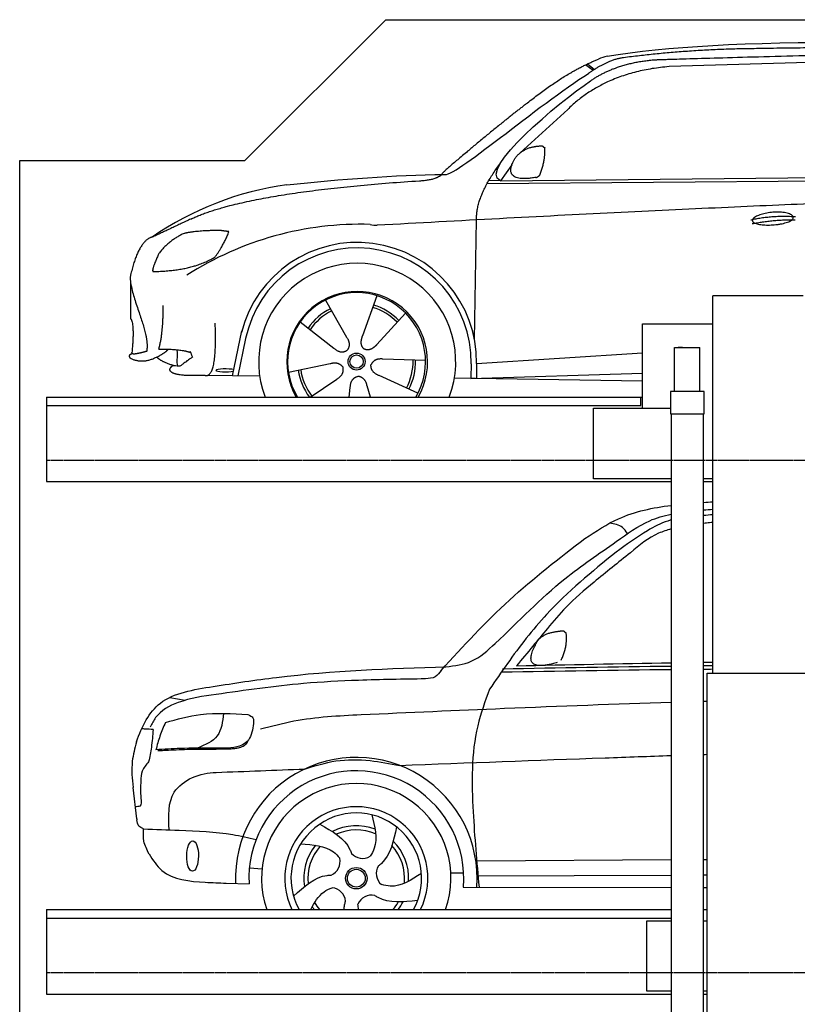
# Model space of a CAD drawing. Header units: millimetres. Extents: x 200 to 5711, y 92 to 9150.
# Tile 4 of 5: x 200 to 2962, y 5654 to 9150. Entities that reach past the tile are written whole.
import ezdxf

# ---------------------------------------------------------------- set-up
doc = ezdxf.new("R2010")
doc.units = ezdxf.units.MM
doc.linetypes.add('GEN3', pattern=[6.25, 5, -1.25])
doc.layers.add('3', color=6, linetype='GEN3')
doc.layers.add('car', color=10, linetype='Continuous')

msp = doc.modelspace()

# ---------------------------------------------------------------- linework, layer by layer
for p, q in [((1000, 8650), (1500, 9150)), ((200, 8650), (1000, 8650)), ((2982, 8170), (2662, 8170)), ((2412, 8070), (2662, 8070)), ((2412, 7770), (2412, 8070)), ((2526, 7985.4), (2616, 7985.4)), ((2526, 7830), (2526, 7985.4)), ((2553.5, 7985.4), (2538.5, 7985.4)), ((2616, 7830), (2616, 7985.4)), ((295, 7810), (2412, 7810)), ((295, 7810), (295, 7510)), ((2406, 7780), (2406, 7810)), ((2631, 7830), (2511, 7830)), ((2511, 7830), (2511, 7751)), ((2631, 7751), (2631, 7830)), ((2237.5, 7520), (2237.5, 7770)), ((2237.5, 7770), (2511, 7770)), ((2511, 7751), (2512, 7750)), ((2512, 7750), (2630, 7750)), ((2513.5, 7750), (2513.5, 3990)), ((2628.5, 3990), (2628.5, 7750)), ((2630, 7750), (2631, 7751)), ((2513.5, 7520), (2237.5, 7520)), ((2662, 7520), (2628.5, 7520)), ((295, 7510), (2513.5, 7510)), ((2628.5, 7510), (2662, 7510)), ((2641, 265), (2641, 6830)), ((2641, 6830), (3003, 6830)), ((295, 5990), (2513.5, 5990)), ((295, 5990), (295, 5690)), ((2628.5, 5990), (2641, 5990)), ((295, 5690), (2513.5, 5690)), ((2628.5, 5690), (2641, 5690))]:
    msp.add_line(p, q)
for points in [[(1500, 9150), (4950, 9150)], [(5711.2, 3950), (5400, 3950), (5400, 200), (4950, 192.9), (4950, 91.6), (4850, 91.6), (4850, 177), (200, 250), (200, 8650)], [(2662, 6830), (2662, 8170)], [(2616, 7830), (2526, 7830)], [(295, 7780), (2135.5, 7780), (2406, 7780)], [(295, 5960), (2136, 5960), (2513.5, 5960)], [(2513.5, 5700), (2427.5, 5700), (2427.5, 5950), (2513.5, 5950)], [(2628.5, 5950), (2641, 5950)], [(2641, 5700), (2628.5, 5700)]]:
    msp.add_lwpolyline(points)
at = {"layer": '3'}
for p, q in [((5360, 7585), (295, 7585)), ((5360, 5765), (295, 5765))]:
    msp.add_line(p, q, dxfattribs=at)
at = {"layer": 'car'}
for p, q in [((2210.7, 8990.2), (2236.4, 8970.3)), ((2216.5, 8993), (2241.6, 8973.6)), ((3099.8, 9000.8), (2506.1, 8983.4)), ((2146.6, 8831.5), (1977.2, 8677.6)), ((1947.9, 8634.1), (1907.3, 8578.1)), ((1907.3, 8578.1), (4559.2, 8603.8)), ((1860.4, 8568.7), (4503.7, 8589.8)), ((1907.3, 8578.1), (1866.1, 8578.8)), ((1815.4, 8013.6), (1822.6, 8439.1)), ((593.7, 8216.9), (593.7, 8088.6)), ((1286.3, 8154.6), (1360.9, 8022.9)), ((1468.4, 8170), (1416.9, 8027.6)), ((1196, 8076.6), (1315.5, 7983.7)), ((1570.5, 8108.3), (1468.3, 7996.6)), ((955.4, 7885.3), (988.8, 8045.7)), ((1002.5, 8017.5), (974.9, 7885)), ((1641.5, 7939.8), (1490.1, 7944.8)), ((1822.7, 7929), (2412, 7966.6)), ((1154.3, 7898.6), (1302.7, 7928.9)), ((1803.1, 7928.2), (1802.2, 7877.8)), ((1822.7, 7929), (1822, 7876.4)), ((1052.4, 7883.6), (858.2, 7887)), ((1232.1, 7810), (1326, 7873.6)), ((1614.3, 7823.6), (1476.4, 7886.3)), ((1744, 7878.7), (2412, 7867.5)), ((1802.2, 7875.8), (2412, 7894.8)), ((1813.1, 7876.2), (1813.1, 7877.6)), ((1370.2, 7810), (1374.1, 7844.5)), ((1445.3, 7810), (1433.9, 7849.5)), ((733, 6743.4), (787.6, 6733.3)), ((616.1, 6312.1), (602.6, 6423.3)), ((1823, 6163.3), (2513.5, 6167.5)), ((2628.5, 6168.2), (2641, 6168.3)), ((1015.6, 6137.9), (1060.6, 6135)), ((1731.2, 6120.5), (1776.4, 6120.2)), ((932.7, 6084), (1014.4, 6081.9)), ((1824.3, 6109.8), (2513.5, 6112.7)), ((2628.5, 6113.2), (2641, 6113.3)), ((1775.5, 6069.9), (2513.5, 6068.6)), ((2628.5, 6068.3), (2641, 6068.3))]:
    msp.add_line(p, q, dxfattribs=at)
for centre, radius in [((1396.5, 7935.8), 30.1), ((1396.5, 7935.8), 23.6), ((1395.4, 6101.4), 38.2), ((1395.4, 6101.4), 31.6)]:
    msp.add_circle(centre, radius, dxfattribs=at)
for centre, radius, start, end in [((2325.1, 8849.8), 174.5, 102.8736, 113.54), ((1305.5, 7452.7), 1122.3, 98.0395, 124.4377), ((1410.1, 7282.3), 1141.2, 88.2488, 122.6712), ((1471.4, 8537.3), 117.4, 256.9855, 269.1884), ((1398.6, 7935), 424.2, 359.1908, 165.7289), ((1398.6, 7935), 404.6, 359.0315, 168.2374), ((1398.6, 7935), 350, 339.0752, 200.9248), ((1398.6, 7935), 250, 330, 210), ((1396.5, 7935.8), 245, 329.0948, 210.9052), ((1396.5, 7935.8), 209.6, 116.262, 145.3995), ((1396.5, 7935.8), 200.6, 116.1152, 145.5463), ((1396.5, 7935.8), 200.6, 44.1152, 73.5463), ((1396.5, 7935.8), 209.6, 44.262, 73.3995), ((1396.5, 7935.8), 200.6, 332.1152, 1.5463), ((1396.5, 7935.8), 209.6, 332.262, 1.3995), ((1396.5, 7935.8), 209.6, 188.262, 216.8881), ((1396.5, 7935.8), 200.6, 188.1152, 217.5463), ((1395.3, 6101.4), 429, 355.78, 182.2892), ((1395.4, 6101.4), 381.5, 355.2633, 182.9357), ((1395.3, 6101.4), 336.4, 340.6587, 199.3413), ((1395.3, 6101.4), 254, 333.9831, 206.0169), ((1395.4, 6101.4), 231.9, 331.2809, 208.7191), ((1395.4, 6101.4), 186.2, 69.0353, 117.173), ((1395.4, 6101.4), 171.5, 66.3622, 114.5079), ((1395.4, 6101.4), 186.2, 357.0232, 45.1683), ((1395.4, 6101.4), 186.2, 141.0346, 189.1631), ((1395.4, 6101.4), 171.5, 138.3625, 186.4977), ((1417.4, 6224.1), 52.3, 221.4441, 301.2029), ((1395.4, 6101.4), 171.5, 354.349, 42.5022), ((1285.5, 6160.3), 52.3, 293.4441, 13.2029), ((1518.8, 6118.4), 52.3, 149.4441, 229.2029), ((1305.4, 6015.2), 52.3, 5.4441, 85.2029), ((1395.4, 6101.4), 171.5, 210.3494, 220.5194), ((1449.6, 5989.2), 52.3, 77.4441, 157.2029), ((1395.4, 6101.4), 171.5, 319.4806, 330.4884), ((1395.4, 6101.4), 186.2, 323.2473, 333.1555), ((1395.4, 6101.4), 186.2, 213.0221, 216.7527)]:
    msp.add_arc(centre, radius, start, end, dxfattribs=at)
msp.add_ellipse((930.7, 7904.7), major_axis=(33.6, 0), ratio=0.157274, start_param=0.513473, end_param=5.704241, dxfattribs=at)
msp.add_ellipse((814, 6180), major_axis=(-0.6, -53.8), ratio=0.38902, dxfattribs=at)
for points, degree in [([(2286.2, 9020), (2698.2, 9091.5), (3458.3, 9079), (4630.9, 9026.5)], 3), ([(2816.7, 9047.2), (2573.8, 9044.9), (2344.7, 9014.9)], 2), ([(3780.9, 9041.4), (3432.6, 9057.6), (2816.7, 9047.2)], 2), ([(2003.4, 8854.5), (2140.6, 8964.7), (2255.4, 9009.8)], 2), ([(2344.7, 9014.9), (2289.5, 9008.2), (2220.6, 8959.5)], 2), ([(2227.2, 8932.8), (2319.1, 8996.8), (2455.9, 9007.8)], 2), ([(1707.5, 8600.7), (1734.8, 8582), (2043.1, 8848.9), (2220.6, 8959.5)], 3), ([(2506.1, 8983.4), (2281.1, 8964.4), (2146.6, 8831.5)], 2), ([(1907.3, 8578.1), (1824, 8617.4), (2115.8, 8856.4), (2227.2, 8932.8)], 3), ([(2003.4, 8854.5), (1922.9, 8793.3), (1821.3, 8708.9), (1692.9, 8602.5), (1698.9, 8600.6)], 4), ([(1956, 8651.8), (1972.3, 8682.3), (2014.9, 8696.7)], 2), ([(2014.9, 8696.7), (2043.5, 8702.8), (2056.4, 8701.6)], 2), ([(2047.1, 8597.5), (2068, 8650.7), (2065, 8695.5)], 2), ([(2056.4, 8701.6), (2062.5, 8695.6), (2065, 8695.5)], 2), ([(1822.6, 8439.1), (1819.5, 8522.6), (1907.3, 8640.8)], 2), ([(2033.6, 8589.7), (1911.6, 8569.8), (1956, 8651.8)], 2), ([(807.4, 8442.1), (1011, 8538.1), (1619.8, 8578.1)], 2), ([(1148.5, 8564), (1344.7, 8583.7), (1529.8, 8598.5), (1707.5, 8600.7)], 3), ([(1619.8, 8578.1), (1674.8, 8580.5), (1698.6, 8599.6)], 2), ([(2033.6, 8589.7), (2039.6, 8591.5), (2047.1, 8597.5)], 2), ([(4778.5, 8534.1), (3901.8, 8554.4), (1469.8, 8420)], 2), ([(807.4, 8442.1), (673.7, 8379)], 1), ([(2796.8, 8439.6), (2872.3, 8456.5), (2955.8, 8450.7)], 2), ([(2801.9, 8425.8), (2875.9, 8440.4), (2953.9, 8439.6)], 2), ([(910.7, 8401.8), (824.5, 8400.7), (783.8, 8390.9)], 2), ([(894.4, 8308.2), (921.9, 8343.9), (943.3, 8397.5)], 2), ([(943.3, 8397.5), (925.6, 8399.4), (910.7, 8401.8)], 2), ([(673.7, 8379), (623.7, 8368.7), (595.2, 8248.4)], 2), ([(783.8, 8390.9), (730.2, 8367.2), (694.1, 8319.4)], 2), ([(694.1, 8319.4), (673.7, 8276.2), (671.7, 8258.1)], 2), ([(673, 8255.8), (817.5, 8258.1), (894.4, 8308.2)], 2), ([(671.7, 8258.1), (675.1, 8257.9), (673, 8255.8)], 2), ([(595.2, 8248.4), (577.1, 8202.6), (651.7, 8057.3), (655.3, 8019.8), (651.5, 7972.7)], 4), ([(694.1, 7980.2), (711.1, 8040.6), (709.3, 8135.5)], 2), ([(593.7, 8088.6), (608.5, 8070.4), (598.6, 7968)], 2), ([(858.2, 7887), (902.1, 7876.4), (894.4, 8072.9)], 2), ([(1360.9, 8022.9), (1378.9, 7996.5), (1362.2, 7975.5)], 2), ([(1416.9, 8027.6), (1412.4, 8015.1), (1408.4, 8001.1), (1412.8, 7987.3), (1423.6, 7980.7)], 4), ([(651.5, 7972.7), (627.2, 7965.4), (605.5, 7962.2)], 2), ([(684.5, 7950.6), (710.4, 7963), (728.6, 7980)], 2), ([(694.1, 7980.2), (773.4, 7981.5), (807.4, 7968)], 2), ([(761.8, 7920.7), (756.5, 7927.5), (763.9, 7977.2), (757.9, 7978.2)], 3), ([(807.4, 7968), (801.8, 7981), (813.3, 7951.5)], 2), ([(1315.5, 7983.7), (1339, 7962), (1362.2, 7975.5)], 2), ([(1468.3, 7996.6), (1459.3, 7986.7), (1448.7, 7976.7), (1434.4, 7974.2), (1423.6, 7980.7)], 4), ([(596.5, 7945.3), (585.3, 7953.4), (593.3, 7962.6)], 2), ([(593.3, 7962.6), (596.7, 7963.8), (600.3, 7964.7)], 2), ([(684.5, 7950.6), (639.1, 7926.6), (596.5, 7945.3)], 2), ([(605.5, 7962.2), (599.2, 7963.6), (598.6, 7968)], 2), ([(745.9, 7922.1), (704.3, 7933.6), (687, 7951.8)], 2), ([(813.3, 7951.5), (812.1, 7951.8), (774.5, 7923.6)], 2), ([(1490.1, 7944.8), (1458.4, 7948.5), (1447.6, 7923.9)], 2), ([(737.8, 7916.7), (743.8, 7929.4), (762.6, 7914.8), (774.5, 7923.6)], 3), ([(1302.7, 7928.9), (1333.4, 7937.9), (1348.1, 7915.5)], 2), ([(1326, 7873.6), (1353.8, 7889.2), (1348.1, 7915.5)], 2), ([(1476.4, 7886.3), (1446.3, 7897.1), (1447.6, 7923.9)], 2), ([(1374.1, 7844.5), (1375, 7876.4), (1400.9, 7883.6)], 2), ([(1433.9, 7849.5), (1427.6, 7880.9), (1400.9, 7883.6)], 2), ([(2628.5, 7436.1), (2639.7, 7436.9), (2650.8, 7437.6), (2662, 7438.4)], 3), ([(2628.5, 7409), (2639.7, 7409.8), (2650.8, 7410.7), (2662, 7411.5)], 3), ([(2662, 7391.9), (2650.8, 7391), (2639.7, 7390.2), (2628.5, 7389.4)], 3), ([(2031.6, 6929.6), (2044.8, 6963.7), (2090.4, 6974.5)], 2), ([(2090.4, 6974.5), (2119.1, 6980.5), (2132, 6979.4)], 2), ([(2122.6, 6875.2), (2147.5, 6926.4), (2140.5, 6973.3)], 2), ([(2132, 6979.4), (2138.1, 6973.4), (2140.5, 6973.3)], 2), ([(2109.1, 6867.4), (1977.4, 6828.1), (2031.6, 6929.6)], 2), ([(1914.9, 6845.2), (2114.5, 6848.9), (2314, 6852.5), (2513.5, 6855)], 3), ([(1963.9, 6855.8), (2147.1, 6859.6), (2330.3, 6863.5), (2513.5, 6866.6)], 3), ([(2628.5, 6868.5), (2639.7, 6868.7), (2650.8, 6868.9), (2662, 6869.1)], 3), ([(2628.5, 6856.3), (2639.7, 6856.4), (2650.8, 6856.5), (2662, 6856.6)], 3), ([(1911.2, 6834), (2111.9, 6837.3), (2312.7, 6840.7), (2513.5, 6842.9)], 3), ([(2628.5, 6844.1), (2639.7, 6844.2), (2650.8, 6844.3), (2662, 6844.4)], 3), ([(2641, 6729.3), (2636.8, 6729.2), (2632.7, 6729.1), (2628.5, 6728.9)], 3), ([(2628.5, 6541), (2632.7, 6541.2), (2636.8, 6541.3), (2641, 6541.4)], 3), ([(897.9, 6477.1), (1002.6, 6481.2), (1107.2, 6485.2), (1211.8, 6489.2)], 3), ([(616.1, 6312.1), (616.2, 6311.1), (616.4, 6310.1), (616.5, 6309)], 3), ([(1083.6, 6227.9), (1083.6, 6227.9), (1083.6, 6227.9), (1083.6, 6227.9)], 3), ([(1403.6, 5990), (1402.6, 5996.4), (1402, 6002.9), (1401.4, 6009.5)], 3)]:
    msp.add_open_spline(points, degree=degree, dxfattribs=at)
for points, degree, knots in [([(2455.9, 9007.8), (2482.8, 9008.8), (2621.8, 9013.2), (3643.1, 9042.7), (4263.3, 9041.9), (4733.8, 8886.3), (4698.2, 8699.7)], 4, [0.0821318, 0.0821318, 0.0821318, 0.0821318, 0.0821318, 0.258851, 0.508851, 1, 1, 1, 1, 1]), ([(2801.9, 8436.5), (2801.1, 8444.7), (2822.1, 8461.1), (2904.7, 8481.2), (2997.7, 8448.1), (2911.4, 8416.5), (2826.6, 8417.1), (2802.8, 8428.2), (2801.9, 8436.5)], 5, [0, 0, 0, 0, 0, 0, 0.300106, 0.500106, 0.700106, 1, 1, 1, 1, 1, 1]), ([(858.2, 7887), (833.5, 7887.5), (777.9, 7883.4), (739.2, 7890.3), (729.4, 7906.8), (737.8, 7916.7)], 4, [0, 0, 0, 0, 0, 0.597866, 1, 1, 1, 1, 1]), ([(2207.6, 7308.1), (2246.5, 7333.7), (2339.6, 7394.9), (2448.7, 7417.4), (2513.5, 7425.5)], 3, [0, 0, 0, 0, 138.416977, 331.380712, 331.380712, 331.380712, 331.380712]), ([(1714, 6852), (1745.1, 6856), (1812.2, 6864.6), (1948.5, 6988.8), (2100.8, 7148.9), (2295.6, 7278.9), (2417.3, 7369), (2487.3, 7388.4), (2513.5, 7393.7)], 3, [0, 0, 0, 0, 92.088496, 198.244431, 535.20583, 761.03899, 900.746615, 980.891109, 980.891109, 980.891109, 980.891109]), ([(2358.5, 7325.3), (2353.1, 7333.2), (2338.4, 7354.9), (2311.8, 7359.3), (2295, 7362.1)], 3, [0, 0, 0, 0, 27.928882, 76.157533, 76.157533, 76.157533, 76.157533]), ([(2513.5, 7373.5), (2509.4, 7372.4), (2480, 7363.4), (2412, 7328.1), (2354.1, 7285.9), (2317.8, 7259.3)], 3, [48.3543, 48.3543, 48.3543, 48.3543, 61.035564, 140.794883, 275.952712, 275.952712, 275.952712, 275.952712]), ([(2662, 7364.9), (2658.1, 7364.5), (2646.9, 7363.2), (2635.7, 7361.9), (2628.5, 7361)], 3, [622.442423, 622.442423, 622.442423, 622.442423, 634.28515, 656.168587, 656.168587, 656.168587, 656.168587]), ([(1696.6, 6839.6), (1775.3, 6925.3), (1932.2, 7096.1), (2116.1, 7237.6), (2207.6, 7308.1)], 3, [0, 0, 0, 0, 348.504368, 694.469057, 694.469057, 694.469057, 694.469057]), ([(2513.5, 7341.6), (2498.3, 7337.5), (2444.9, 7320.1), (2356.9, 7247.3), (2282.6, 7187.4), (2239.7, 7152.9)], 3, [39.49211, 39.49211, 39.49211, 39.49211, 86.597787, 208.561469, 374.433345, 374.433345, 374.433345, 374.433345]), ([(2317.8, 7259.3), (2232.1, 7189.2), (2088.4, 7071.8), (1952.7, 6894.9), (1889.6, 6803), (1868.7, 6772.5)], 3, [0, 0, 0, 0, 330.81645, 554.406323, 665.421108, 665.421108, 665.421108, 665.421108]), ([(2239.7, 7152.9), (2205.4, 7124), (2145.5, 7073.8), (2077.8, 6993.1), (2020.6, 6922.7), (1983.5, 6878.9), (1963.9, 6855.8)], 3, [0, 0, 0, 0, 134.354018, 233.932561, 315.374508, 406.281998, 406.281998, 406.281998, 406.281998]), ([(887.2, 6782.3), (962.2, 6793.9), (1235.9, 6836.3), (1512.8, 6846.2), (1714, 6852)], 3, [0, 0, 0, 0, 227.568723, 830.29912, 830.29912, 830.29912, 830.29912]), ([(1696.6, 6839.6), (1690.3, 6830.8), (1676.9, 6812), (1653.6, 6810.2), (1641.2, 6809.3)], 3, [0, 0, 0, 0, 30.757615, 66.116724, 66.116724, 66.116724, 66.116724]), ([(1641.2, 6809.3), (1561.9, 6808), (1417.4, 6805.6), (1168.6, 6793.1), (1000.7, 6768.8), (897.2, 6753.8)], 3, [0, 0, 0, 0, 238.01557, 433.396453, 746.784674, 746.784674, 746.784674, 746.784674]), ([(614.4, 6585.6), (634.6, 6641.2), (688.5, 6750.9), (817.3, 6771.2), (887.2, 6782.3)], 3, [67.561551, 67.561551, 67.561551, 67.561551, 233.573658, 430.399521, 430.399521, 430.399521, 430.399521]), ([(897.2, 6753.8), (851.8, 6747.6), (774.9, 6737.2), (689.3, 6690.3), (669.1, 6649.7), (663.3, 6637.9)], 3, [0, 0, 0, 0, 137.99626, 233.728897, 272.771125, 272.771125, 272.771125, 272.771125]), ([(1868.7, 6772.5), (1853, 6729.5), (1802.3, 6590.3), (1806.2, 6348.3), (1823.3, 6158.5), (1831.3, 6069.8)], 3, [0, 0, 0, 0, 136.633435, 442.372192, 710.487643, 710.487643, 710.487643, 710.487643]), ([(2513.5, 6725.4), (2316.1, 6719.2), (1949.1, 6705.4), (1582.3, 6689), (1412.8, 6681.4)], 3, [2251.539973, 2251.539973, 2251.539973, 2251.539973, 2843.912796, 3352.993084, 3352.993084, 3352.993084, 3352.993084]), ([(717.6, 6654.5), (759, 6666), (854.8, 6692.6), (954.2, 6686), (1010.6, 6682.2)], 3, [0, 0, 0, 0, 128.068451, 296.209187, 296.209187, 296.209187, 296.209187]), ([(924.3, 6686.6), (920.7, 6657.2), (913.3, 6598.5), (859.1, 6575), (832, 6563.2)], 3, [0, 0, 0, 0, 82.469489, 164.871029, 164.871029, 164.871029, 164.871029]), ([(1010.6, 6682.2), (1017.9, 6679.1), (1031.8, 6673.1), (1030.6, 6658.2), (1030, 6651.1)], 3, [0, 0, 0, 0, 21.276303, 40.575349, 40.575349, 40.575349, 40.575349]), ([(1412.8, 6681.4), (1332.5, 6677.4), (1211.4, 6671.4), (1094.3, 6640.6), (1054.9, 6630.2)], 3, [0, 0, 0, 0, 240.25843, 362.37059, 362.37059, 362.37059, 362.37059]), ([(717.6, 6654.5), (710.7, 6638.6), (697.1, 6607), (688.1, 6573.8), (683.7, 6557.3)], 3, [0, 0, 0, 0, 52.081574, 103.113227, 103.113227, 103.113227, 103.113227]), ([(1030, 6651.1), (1027.3, 6629.6), (1023.4, 6598.5), (987.4, 6569.9), (944.6, 6562.4), (911.4, 6562.8), (892.3, 6563)], 3, [0, 0, 0, 0, 61.688141, 88.915796, 131.377114, 188.888446, 188.888446, 188.888446, 188.888446]), ([(673.8, 6629.2), (664.7, 6630), (651.1, 6631.1), (637.5, 6631.4), (633, 6631.5)], 3, [0, 0, 0, 0, 27.361498, 40.86311, 40.86311, 40.86311, 40.86311]), ([(673.8, 6629.2), (672.2, 6608.3), (669.3, 6569.8), (661.5, 6532), (657.9, 6514.9)], 3, [0, 0, 0, 0, 62.962155, 115.550095, 115.550095, 115.550095, 115.550095]), ([(614.4, 6585.6), (608.5, 6562.7), (594.8, 6509.3), (599, 6454.6), (602.6, 6423.3)], 3, [0, 0, 0, 0, 70.489124, 164.038385, 164.038385, 164.038385, 164.038385]), ([(1012, 6592.1), (1008.1, 6584.6), (1000.9, 6570.9), (981.7, 6564.7), (965.4, 6561), (950.3, 6560.2), (939.6, 6559.7), (934.7, 6559.4)], 3, [0, 0, 0, 0, 24.299806, 44.374389, 57.433548, 74.613131, 89.537932, 89.537932, 89.537932, 89.537932]), ([(892.3, 6563), (851.6, 6563.3), (782, 6563.7), (712.6, 6559.2), (683.7, 6557.3)], 3, [0, 0, 0, 0, 121.811128, 208.751004, 208.751004, 208.751004, 208.751004]), ([(712.1, 6554.6), (708.5, 6554.4), (701.4, 6553.9), (694.4, 6553.5), (690.8, 6553.2)], 3, [0, 0, 0, 0, 10.705348, 21.344027, 21.344027, 21.344027, 21.344027]), ([(934.7, 6559.4), (910.4, 6559.2), (860.8, 6558.7), (797.9, 6558.6), (748, 6556.2), (723.4, 6555.1), (712.1, 6554.6)], 3, [0, 0, 0, 0, 72.676028, 148.847009, 188.713602, 222.633888, 222.633888, 222.633888, 222.633888]), ([(657.9, 6514.9), (649, 6504.5), (632, 6484.6), (630.6, 6458.5), (630, 6446)], 3, [0, 0, 0, 0, 39.820875, 76.149862, 76.149862, 76.149862, 76.149862]), ([(1211.8, 6489.2), (1248.5, 6500.7), (1324.1, 6524.3), (1439.8, 6522.7), (1514.2, 6508.6), (1548.8, 6502)], 3, [0, 0, 0, 0, 114.625588, 236.419766, 341.954275, 341.954275, 341.954275, 341.954275]), ([(1548.8, 6502), (1792.2, 6511.3), (2113.8, 6523.2), (2435.4, 6534.5), (2513.5, 6537.2)], 3, [651.356687, 651.356687, 651.356687, 651.356687, 1382.168851, 1616.654461, 1616.654461, 1616.654461, 1616.654461]), ([(730.5, 6273.3), (728.3, 6321.9), (723.4, 6429.8), (843.1, 6477.2), (897.9, 6477.1)], 3, [0, 0, 0, 0, 134.846457, 299.405554, 299.405554, 299.405554, 299.405554]), ([(630, 6446), (629.2, 6427.7), (628, 6400.9), (633.5, 6355.5), (616.9, 6355.2), (610.9, 6355)], 3, [0, 0, 0, 0, 60.515449, 88.47232, 104.289332, 104.289332, 104.289332, 104.289332]), ([(639.8, 6276.8), (633.6, 6279.5), (619.7, 6285.5), (617.7, 6300.7), (616.5, 6309)], 3, [0, 0, 0, 0, 19.140318, 42.478009, 42.478009, 42.478009, 42.478009]), ([(1265.7, 6293.8), (1309.9, 6268.6), (1358.7, 6240.8), (1376.7, 6194), (1378.2, 6189.5)], 3, [0, 0, 0, 0, 140.862207, 155.3883, 155.3883, 155.3883, 155.3883]), ([(1450.7, 6326.7), (1461.1, 6284.9), (1474.4, 6231.5), (1450.8, 6188.5), (1444.5, 6179.4)], 3, [0, 0, 0, 0, 119.179133, 152.546972, 152.546972, 152.546972, 152.546972]), ([(659.5, 6187.6), (651.9, 6202.5), (637.5, 6230.6), (639.1, 6262.1), (639.8, 6276.8)], 3, [0, 0, 0, 0, 49.34423, 92.772447, 92.772447, 92.772447, 92.772447]), ([(639.8, 6276.8), (682, 6275.1), (787.7, 6271), (922.4, 6265.7), (1012, 6245.7), (1039.5, 6239)], 3, [0, 0, 0, 0, 126.842835, 317.453829, 402.289222, 402.289222, 402.289222, 402.289222]), ([(1538.2, 6284.1), (1527.9, 6234.3), (1516.5, 6179.3), (1477.6, 6147.7), (1473.8, 6144.9)], 3, [0, 0, 0, 0, 140.862207, 155.444261, 155.444261, 155.444261, 155.444261]), ([(1198.2, 6223.6), (1241.1, 6220.6), (1296.1, 6216.8), (1329.7, 6181), (1336.4, 6172.2)], 3, [0, 0, 0, 0, 119.179133, 152.627431, 152.627431, 152.627431, 152.627431]), ([(659.5, 6187.6), (673.2, 6165.9), (716.2, 6097.8), (832.2, 6087.7), (908.6, 6084.9), (932.7, 6084)], 3, [0, 0, 0, 0, 74.559643, 234.06367, 307.600106, 307.600106, 307.600106, 307.600106]), ([(1172.4, 6037.6), (1210, 6071.8), (1251.5, 6109.6), (1301.6, 6112.3), (1306.3, 6112.4)], 3, [0, 0, 0, 0, 140.862207, 155.442461, 155.442461, 155.442461, 155.442461]), ([(1626.6, 6118.4), (1590.8, 6094.9), (1545.3, 6065), (1495.3, 6076.4), (1484.7, 6078.8)], 3, [0, 0, 0, 0, 119.179133, 151.2485, 151.2485, 151.2485, 151.2485]), ([(1234.4, 5990), (1246.3, 6015.6), (1266.2, 6048), (1299.4, 6063.6), (1309.8, 6067.3)], 3, [38.758176, 38.758176, 38.758176, 38.758176, 119.179133, 152.616634, 152.616634, 152.616634, 152.616634]), ([(1352, 5990), (1352.2, 5995.5), (1353.3, 6005.7), (1356, 6015.7), (1357.5, 6020.2)], 3, [123.416765, 123.416765, 123.416765, 123.416765, 140.862207, 155.531654, 155.531654, 155.531654, 155.531654]), ([(1613.2, 6022), (1562.7, 6016.4), (1506.8, 6010.2), (1464.7, 6037.5), (1460.8, 6040.3)], 3, [0, 0, 0, 0, 140.862207, 155.53262, 155.53262, 155.53262, 155.53262])]:
    msp.add_open_spline(points, degree=degree, knots=knots, dxfattribs=at)

doc.saveas('drawing.dxf')
